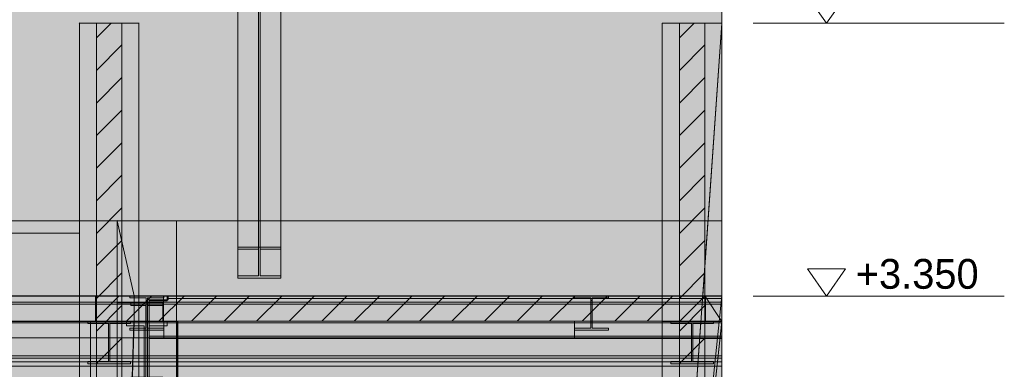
# Model space of a CAD drawing. Header units: millimetres. Extents: x 17 to 413, y 4 to 292.
# Tile 204 of 207: x 232 to 279, y 154 to 170. Entities that reach past the tile are written whole.
import ezdxf

# ---------------------------------------------------------------- set-up
doc = ezdxf.new("R2010")
doc.units = ezdxf.units.MM
for name, color, linetype in [('FILL-C_BDBDBF', 7, 'Continuous'), ('FILL-EPS', 7, 'Continuous'), ('FILL-LIGHT', 7, 'Continuous'), ('FILL-WHITE', 7, 'Continuous'), ('LINE-CORE', 7, 'Continuous'), ('LINE-INK', 7, 'Continuous'), ('LINE-STEEL_GREY', 7, 'Continuous'), ('TEXT-INK', 7, 'Continuous')]:
    doc.layers.add(name, color=color, linetype=linetype)

msp = doc.modelspace()

# ---------------------------------------------------------------- hatches: boundary and pattern name
at = {"layer": 'FILL-C_BDBDBF', "true_color": 0xbdbdbf}
h = msp.add_hatch(color=9, dxfattribs=at)
h.dxf.hatch_style = 1
h.paths.add_polyline_path([(236.757, 170.206), (236.757, 129.572), (235.651, 129.572), (235.538, 129.572), (235.538, 170.206), (236.644, 170.206)])
h = msp.add_hatch(color=9, dxfattribs=at)
h.dxf.hatch_style = 1
h.paths.add_polyline_path([(264.614, 170.206), (264.614, 129.572), (263.503, 129.572), (263.395, 129.572), (263.395, 170.206), (264.505, 170.206)])
at = {"layer": 'FILL-EPS', "true_color": 0xccffff}
h = msp.add_hatch(color=7, dxfattribs=at)
h.dxf.hatch_style = 1
h.paths.add_polyline_path([(235.538, 170.206), (235.538, 129.572), (234.725, 129.572), (234.725, 142.794), (234.725, 170.206)])
h = msp.add_hatch(color=7, dxfattribs=at)
h.dxf.hatch_style = 1
h.paths.add_polyline_path([(237.57, 161.419), (237.57, 148.201), (237.57, 147.378), (237.57, 147.375), (237.57, 129.572), (236.757, 129.572), (236.757, 170.206), (237.57, 170.206)])
h = msp.add_hatch(color=7, dxfattribs=at)
h.dxf.hatch_style = 1
h.paths.add_polyline_path([(262.582, 161.399), (262.582, 161.4), (262.582, 170.206), (263.395, 170.206), (263.395, 129.572), (262.582, 129.572), (262.582, 147.419), (262.582, 155.962), (262.582, 156.775), (262.582, 160.573)])
h = msp.add_hatch(color=7, dxfattribs=at)
h.dxf.hatch_style = 1
h.paths.add_polyline_path([(265.427, 157.047), (265.427, 129.572), (264.614, 129.572), (264.614, 170.206), (265.427, 170.206)])
at = {"layer": 'FILL-LIGHT', "true_color": 0xcccccf}
h = msp.add_hatch(color=254, dxfattribs=at)
h.dxf.hatch_style = 1
h.paths.add_polyline_path([(235.5, 157.172), (255.648, 157.172), (264.651, 157.172), (264.651, 156.802), (264.651, 155.972), (244.503, 155.972), (235.5, 155.972), (235.5, 156.343)])
at = {"layer": 'FILL-WHITE', "true_color": 0xffffff}
h = msp.add_hatch(color=7, dxfattribs=at)
h.dxf.hatch_style = 1
h.paths.add_polyline_path([(242.297, 182.204), (244.347, 182.204), (244.347, 159.506), (242.297, 159.506)])
h = msp.add_hatch(color=7, dxfattribs=at)
h.dxf.hatch_style = 1
h.paths.add_polyline_path([(243.281, 182.066), (243.281, 159.409), (242.297, 159.409), (242.297, 182.066)])
h = msp.add_hatch(color=7, dxfattribs=at)
h.dxf.hatch_style = 1
h.paths.add_polyline_path([(244.347, 182.066), (244.347, 159.409), (243.363, 159.409), (243.363, 182.066)])
h = msp.add_hatch(color=7, dxfattribs=at)
h.dxf.hatch_style = 1
h.paths.add_polyline_path([(243.281, 180.26), (243.281, 158.132), (242.297, 158.132), (242.297, 180.26)])
h = msp.add_hatch(color=7, dxfattribs=at)
h.dxf.hatch_style = 1
h.paths.add_polyline_path([(244.347, 180.26), (244.347, 158.132), (243.363, 158.132), (243.363, 180.26)])
h = msp.add_hatch(color=7, dxfattribs=at)
h.dxf.hatch_style = 1
h.paths.add_polyline_path([(265.427, 180.172), (265.427, 157.172), (204.186, 157.172), (204.186, 180.172)])
h = msp.add_hatch(color=7, dxfattribs=at)
h.dxf.hatch_style = 1
h.paths.add_polyline_path([(265.427, 180.172), (265.427, 157.172), (204.186, 157.172), (204.186, 180.172)])
h = msp.add_hatch(color=7, dxfattribs=at)
h.dxf.hatch_style = 1
h.paths.add_polyline_path([(242.297, 158.034), (242.297, 180.122), (244.347, 180.122), (244.347, 158.034)])
h = msp.add_hatch(color=7, dxfattribs=at)
h.dxf.hatch_style = 1
h.paths.add_polyline_path([(234.725, 170.206), (234.724, 170.219), (234.724, 170.219)])
h = msp.add_hatch(color=7, dxfattribs=at)
h.dxf.hatch_style = 1
h.paths.add_polyline_path([(237.57, 155.962), (237.57, 157.182), (234.725, 157.182), (234.725, 170.206), (237.57, 170.206), (237.57, 170.219), (237.57, 157.182), (237.57, 157.182), (237.57, 129.572), (234.725, 129.572), (234.725, 155.962)])
h = msp.add_hatch(color=7, dxfattribs=at)
h.dxf.hatch_style = 1
h.paths.add_polyline_path([(237.57, 170.206), (237.57, 170.219), (237.57, 157.182), (237.57, 157.182), (237.57, 129.572), (234.725, 129.572), (234.725, 170.206)])
h.paths.add_polyline_path([(237.57, 157.182), (235.538, 157.182), (235.538, 155.962), (237.57, 155.962)], flags=0)
h = msp.add_hatch(color=7, dxfattribs=at)
h.dxf.hatch_style = 1
h.paths.add_polyline_path([(234.725, 170.206), (237.57, 170.206), (237.57, 155.963), (237.57, 155.962), (237.57, 129.572), (237.57, 129.572), (234.725, 129.572)])
h.paths.add_polyline_path([(235.538, 157.182), (235.538, 155.962), (237.57, 155.962), (237.57, 157.182)], flags=0)
h = msp.add_hatch(color=7, dxfattribs=at)
h.dxf.hatch_style = 1
h.paths.add_polyline_path([(237.57, 170.209), (237.57, 170.206), (237.57, 170.206)])
h = msp.add_hatch(color=7, dxfattribs=at)
h.dxf.hatch_style = 1
h.paths.add_polyline_path([(262.582, 155.962), (262.582, 170.206), (265.427, 170.206), (264.515, 157.182), (264.614, 157.182), (265.426, 155.962), (265.427, 129.572), (262.582, 129.572)])
h.paths.add_polyline_path([(264.429, 155.962), (262.593, 129.727), (262.599, 129.726), (265.426, 155.962)], flags=0)
h = msp.add_hatch(color=7, dxfattribs=at)
h.dxf.hatch_style = 1
h.paths.add_polyline_path([(265.427, 170.206), (265.426, 157.182), (262.582, 129.572)])
h = msp.add_hatch(color=7, dxfattribs=at)
h.dxf.hatch_style = 1
h.paths.add_polyline_path([(265.427, 170.206), (265.427, 170.206), (265.427, 129.572), (262.582, 129.572), (262.582, 155.962), (264.614, 155.962), (264.614, 157.182), (262.582, 157.182), (262.582, 170.206)])
h = msp.add_hatch(color=7, dxfattribs=at)
h.dxf.hatch_style = 1
h.paths.add_polyline_path([(262.582, 170.206), (265.427, 170.206), (265.427, 129.572), (262.582, 129.572), (262.582, 155.962), (264.614, 155.962), (264.614, 157.182), (262.582, 157.182)])
h = msp.add_hatch(color=7, dxfattribs=at)
h.dxf.hatch_style = 1
h.paths.add_polyline_path([(186.412, 160.772), (236.525, 160.772), (236.525, 129.572), (235.266, 129.572), (235.266, 155.976), (186.438, 155.976), (186.438, 129.572), (186.438, 129.572), (186.438, 129.572), (186.412, 129.572), (186.412, 160.772)])
h = msp.add_hatch(color=7, dxfattribs=at)
h.dxf.hatch_style = 1
h.paths.add_polyline_path([(186.412, 157.182), (186.412, 160.772), (236.525, 160.772), (236.525, 157.182), (186.412, 157.182)])
h = msp.add_hatch(color=7, dxfattribs=at)
h.dxf.hatch_style = 1
h.paths.add_polyline_path([(236.525, 160.772), (237.338, 157.182), (237.338, 155.962), (237.338, 155.949), (237.337, 155.949), (236.525, 129.572), (236.525, 160.772), (236.523, 160.785)])
h = msp.add_hatch(color=7, dxfattribs=at)
h.dxf.hatch_style = 1
h.paths.add_polyline_path([(236.525, 160.772), (239.37, 160.772), (239.372, 160.776), (239.372, 160.772), (239.372, 160.772), (239.372, 157.182), (239.37, 157.182), (238.751, 157.182), (238.751, 155.976), (238.721, 155.976), (238.721, 156.848), (237.338, 156.848), (236.525, 156.848)])
h = msp.add_hatch(color=7, dxfattribs=at)
h.dxf.hatch_style = 1
h.paths.add_polyline_path([(239.372, 160.772), (239.372, 155.976), (238.721, 155.976), (238.721, 156.848), (236.525, 156.848), (236.525, 160.772)])
h = msp.add_hatch(color=7, dxfattribs=at)
h.dxf.hatch_style = 1
h.paths.add_polyline_path([(239.37, 160.772), (239.37, 157.182), (237.338, 157.182), (237.338, 156.848), (236.525, 156.848), (236.525, 160.772)])
h = msp.add_hatch(color=7, dxfattribs=at)
h.dxf.hatch_style = 1
h.paths.add_polyline_path([(236.525, 160.772), (239.37, 160.772), (239.37, 157.182), (237.338, 157.182), (237.338, 155.962), (239.37, 155.962), (239.37, 129.572), (236.525, 129.572)])
h = msp.add_hatch(color=7, dxfattribs=at)
h.dxf.hatch_style = 1
h.paths.add_polyline_path([(239.37, 160.772), (239.37, 157.182), (237.338, 157.182), (236.525, 160.772)])
h = msp.add_hatch(color=7, dxfattribs=at)
h.dxf.hatch_style = 1
h.paths.add_polyline_path([(236.525, 160.772), (239.37, 160.772), (239.37, 155.964), (239.37, 155.962), (239.37, 129.572), (239.37, 129.572), (239.37, 129.569), (239.37, 129.572), (236.525, 129.572), (236.525, 155.962), (239.37, 155.962), (239.37, 157.182), (236.525, 157.182)])
h = msp.add_hatch(color=7, dxfattribs=at)
h.dxf.hatch_style = 1
h.paths.add_polyline_path([(239.37, 160.776), (239.37, 160.772), (239.37, 160.772)])
h = msp.add_hatch(color=7, dxfattribs=at)
h.dxf.hatch_style = 1
h.paths.add_polyline_path([(265.427, 160.772), (265.427, 155.976), (239.43, 155.976), (239.43, 129.572), (239.43, 129.569), (239.43, 129.572), (239.372, 129.572), (239.372, 153.164), (239.382, 153.164), (239.382, 155.976), (239.372, 155.976), (239.372, 160.772)])
h = msp.add_hatch(color=7, dxfattribs=at)
h.dxf.hatch_style = 1
h.paths.add_polyline_path([(239.372, 160.772), (265.427, 160.772), (265.427, 157.182), (239.372, 157.182)])
h = msp.add_hatch(color=7, dxfattribs=at)
h.dxf.hatch_style = 1
h.paths.add_polyline_path([(204.272, 160.172), (234.725, 160.172), (234.725, 157.182), (204.272, 157.182), (204.272, 160.172)])
h = msp.add_hatch(color=7, dxfattribs=at)
h.dxf.hatch_style = 1
h.paths.add_polyline_path([(234.725, 160.172), (234.725, 129.572), (228.964, 129.572), (228.964, 151.772), (206.388, 151.772), (206.388, 129.572), (204.272, 129.572), (204.272, 160.172)])
h = msp.add_hatch(color=7, dxfattribs=at)
h.dxf.hatch_style = 1
h.paths.add_polyline_path([(242.297, 158.132), (243.281, 158.132), (243.281, 159.409), (242.297, 159.409), (242.297, 159.506), (244.347, 159.506), (244.347, 159.409), (243.363, 159.409), (243.363, 158.132), (244.347, 158.132), (244.347, 158.034), (242.297, 158.034)])
h = msp.add_hatch(color=7, dxfattribs=at)
h.dxf.hatch_style = 1
h.paths.add_polyline_path([(244.347, 159.506), (244.36, 159.508), (244.36, 159.507), (244.36, 159.507)])
h = msp.add_hatch(color=7, dxfattribs=at)
h.dxf.hatch_style = 1
h.paths.add_polyline_path([(183.298, 157.172), (265.427, 157.172), (265.427, 156.88), (183.298, 156.88)])
h = msp.add_hatch(color=7, dxfattribs=at)
h.dxf.hatch_style = 1
h.paths.add_polyline_path([(183.298, 157.172), (265.427, 157.172), (265.427, 156.88), (183.298, 156.88)])
h = msp.add_hatch(color=7, dxfattribs=at)
h.dxf.hatch_style = 1
h.paths.add_polyline_path([(185.482, 157.172), (265.427, 157.172), (265.427, 156.779), (185.482, 156.779)])
h = msp.add_hatch(color=7, dxfattribs=at)
h.dxf.hatch_style = 1
h.paths.add_polyline_path([(185.482, 157.172), (265.427, 157.172), (265.427, 156.779), (185.482, 156.779)])
h = msp.add_hatch(color=7, dxfattribs=at)
h.dxf.hatch_style = 1
h.paths.add_polyline_path([(186.412, 157.182), (236.525, 157.182), (236.525, 155.962), (235.266, 155.962), (235.266, 155.976), (186.438, 155.976), (186.438, 155.962), (186.412, 155.962)])
h = msp.add_hatch(color=7, dxfattribs=at)
h.dxf.hatch_style = 1
h.paths.add_polyline_path([(204.272, 157.182), (234.725, 157.182), (234.725, 155.962), (204.272, 155.962), (204.272, 157.182)])
h = msp.add_hatch(color=7, dxfattribs=at)
h.dxf.hatch_style = 1
h.paths.add_polyline_path([(234.725, 157.182), (235.538, 157.182), (235.538, 155.962), (234.725, 155.962)])
h = msp.add_hatch(color=7, dxfattribs=at)
h.dxf.hatch_style = 1
h.paths.add_polyline_path([(237.57, 157.182), (237.57, 155.962), (235.538, 155.962), (235.538, 157.182)])
h = msp.add_hatch(color=7, dxfattribs=at)
h.dxf.hatch_style = 1
h.paths.add_polyline_path([(236.525, 155.962), (236.525, 157.182), (237.338, 157.182), (237.338, 155.962), (236.525, 155.962)])
h = msp.add_hatch(color=7, dxfattribs=at)
h.dxf.hatch_style = 1
h.paths.add_polyline_path([(237.119, 157.174), (237.119, 157.174), (237.128, 157.173), (237.131, 157.172), (238.76, 157.172), (238.76, 157.084), (237.975, 157.084), (237.975, 156.788), (237.975, 155.635), (238.76, 155.635), (238.76, 155.547), (237.131, 155.547), (237.131, 155.635), (237.917, 155.635), (237.917, 157.084), (237.131, 157.084), (237.131, 157.172), (237.119, 157.173)])
h = msp.add_hatch(color=7, dxfattribs=at)
h.dxf.hatch_style = 1
h.paths.add_polyline_path([(237.131, 155.635), (237.917, 155.635), (237.917, 157.084), (237.131, 157.084), (237.131, 157.172), (238.76, 157.172), (238.76, 157.084), (237.975, 157.084), (237.975, 155.635), (238.76, 155.635), (238.76, 155.547), (237.131, 155.547)])
h = msp.add_hatch(color=7, dxfattribs=at)
h.dxf.hatch_style = 1
h.paths.add_polyline_path([(238.751, 155.976), (238.751, 157.182), (239.372, 157.182), (239.372, 155.976)])
h = msp.add_hatch(color=7, dxfattribs=at)
h.dxf.hatch_style = 1
h.paths.add_polyline_path([(238.773, 157.174), (238.773, 157.174), (238.773, 157.174), (238.773, 157.173), (238.76, 157.172)])
h = msp.add_hatch(color=7, dxfattribs=at)
h.dxf.hatch_style = 1
h.paths.add_polyline_path([(238.914, 157.059), (238.914, 157.172), (265.427, 157.172), (265.427, 157.059), (238.914, 157.059)])
h = msp.add_hatch(color=7, dxfattribs=at)
h.dxf.hatch_style = 1
h.paths.add_polyline_path([(265.427, 157.172), (265.427, 157.059), (238.914, 157.059), (238.914, 157.172)])
h = msp.add_hatch(color=7, dxfattribs=at)
h.dxf.hatch_style = 1
h.paths.add_polyline_path([(238.962, 157.059), (238.962, 157.172), (265.427, 157.172), (265.427, 157.059), (238.962, 157.059)])
h = msp.add_hatch(color=7, dxfattribs=at)
h.dxf.hatch_style = 1
h.paths.add_polyline_path([(265.427, 157.172), (265.427, 157.059), (238.962, 157.059), (238.962, 157.172)])
h = msp.add_hatch(color=7, dxfattribs=at)
h.dxf.hatch_style = 1
h.paths.add_polyline_path([(239.382, 155.976), (239.372, 155.976), (239.372, 157.182), (265.427, 157.182), (265.427, 155.976), (239.43, 155.976), (239.43, 155.962), (239.382, 155.962)])
h = msp.add_hatch(color=7, dxfattribs=at)
h.dxf.hatch_style = 1
h.paths.add_polyline_path([(258.367, 157.174), (258.367, 157.174), (258.376, 157.173), (258.379, 157.172), (260.008, 157.172), (260.008, 157.084), (259.223, 157.084), (259.223, 156.964), (259.223, 155.635), (260.008, 155.635), (260.008, 155.547), (258.379, 155.547), (258.379, 155.635), (259.165, 155.635), (259.165, 157.084), (258.379, 157.084), (258.379, 157.172), (258.367, 157.173)])
h = msp.add_hatch(color=7, dxfattribs=at)
h.dxf.hatch_style = 1
h.paths.add_polyline_path([(258.379, 155.635), (259.165, 155.635), (259.165, 156.964), (259.165, 157.084), (258.379, 157.084), (258.379, 157.172), (260.008, 157.172), (260.008, 157.084), (259.223, 157.084), (259.223, 155.635), (260.008, 155.635), (260.008, 155.547), (258.379, 155.547)])
h = msp.add_hatch(color=7, dxfattribs=at)
h.dxf.hatch_style = 1
h.paths.add_polyline_path([(260.021, 157.174), (260.021, 157.174), (260.021, 157.174), (260.021, 157.173), (260.008, 157.172)])
h = msp.add_hatch(color=7, dxfattribs=at)
h.dxf.hatch_style = 1
h.paths.add_polyline_path([(265.426, 157.182), (265.426, 155.962), (262.582, 129.572)])
h = msp.add_hatch(color=7, dxfattribs=at)
h.dxf.hatch_style = 1
h.paths.add_polyline_path([(264.614, 157.182), (264.614, 155.962), (262.582, 155.962), (262.582, 157.182)])
h = msp.add_hatch(color=7, dxfattribs=at)
h.dxf.hatch_style = 1
h.paths.add_polyline_path([(264.614, 157.182), (265.427, 157.182), (265.427, 155.962), (264.614, 155.962), (264.614, 157.182), (264.614, 157.182), (264.613, 157.184)])
h = msp.add_hatch(color=7, dxfattribs=at)
h.dxf.hatch_style = 1
h.paths.add_polyline_path([(265.426, 157.182), (265.426, 155.962), (264.614, 157.182)])
h = msp.add_hatch(color=7, dxfattribs=at)
h.dxf.hatch_style = 1
h.paths.add_polyline_path([(183.298, 156.88), (265.427, 156.88), (265.427, 154.316), (183.298, 154.316)])
h = msp.add_hatch(color=7, dxfattribs=at)
h.dxf.hatch_style = 1
h.paths.add_polyline_path([(265.427, 156.88), (265.427, 154.316), (183.298, 154.316), (183.298, 156.88)])
h = msp.add_hatch(color=7, dxfattribs=at)
h.dxf.hatch_style = 1
h.paths.add_polyline_path([(185.482, 156.779), (265.427, 156.779), (265.427, 154.214), (185.482, 154.214)])
h = msp.add_hatch(color=7, dxfattribs=at)
h.dxf.hatch_style = 1
h.paths.add_polyline_path([(265.427, 156.779), (265.427, 154.214), (185.482, 154.214), (185.482, 156.779)])
h = msp.add_hatch(color=7, dxfattribs=at)
h.dxf.hatch_style = 1
h.paths.add_polyline_path([(237.338, 156.848), (237.338, 155.962), (239.37, 155.962), (239.37, 129.572), (236.525, 129.572), (236.525, 156.848)])
h = msp.add_hatch(color=7, dxfattribs=at)
h.dxf.hatch_style = 1
h.paths.add_polyline_path([(237.917, 155.635), (237.917, 156.788), (237.975, 156.788), (237.975, 155.635), (238.76, 155.635), (238.76, 155.547), (237.131, 155.547), (237.131, 155.635)])
h = msp.add_hatch(color=7, dxfattribs=at)
h.dxf.hatch_style = 1
h.paths.add_polyline_path([(237.168, 156.846), (237.168, 156.846), (237.181, 156.844), (237.168, 156.845)])
h = msp.add_hatch(color=7, dxfattribs=at)
h.dxf.hatch_style = 1
h.paths.add_polyline_path([(237.181, 153.292), (237.906, 153.292), (237.906, 156.716), (237.181, 156.716), (237.181, 156.844), (238.711, 156.844), (238.711, 156.716), (237.985, 156.716), (237.985, 153.292), (238.711, 153.292), (238.711, 153.164), (237.181, 153.164)])
h = msp.add_hatch(color=7, dxfattribs=at)
h.dxf.hatch_style = 1
h.paths.add_polyline_path([(237.181, 156.844), (238.711, 156.844), (238.711, 156.716), (237.985, 156.716), (237.985, 153.292), (238.711, 153.292), (238.711, 153.164), (237.181, 153.164), (237.181, 153.292), (237.906, 153.292), (237.906, 156.716), (237.181, 156.716), (237.181, 156.844)])
h = msp.add_hatch(color=7, dxfattribs=at)
h.dxf.hatch_style = 1
h.paths.add_polyline_path([(238.058, 156.988), (238.962, 156.988), (238.962, 157.059), (265.427, 157.059), (265.427, 155.253), (238.962, 155.253), (238.058, 155.253)])
h = msp.add_hatch(color=7, dxfattribs=at)
h.dxf.hatch_style = 1
h.paths.add_polyline_path([(238.962, 156.988), (238.962, 157.059), (265.427, 157.059), (265.427, 155.253), (238.962, 155.253), (238.058, 155.253), (238.058, 156.988)])
h = msp.add_hatch(color=7, dxfattribs=at)
h.dxf.hatch_style = 1
h.paths.add_polyline_path([(238.066, 156.948), (238.914, 156.948), (238.914, 157.059), (265.427, 157.059), (265.427, 155.253), (238.914, 155.253), (238.066, 155.253)])
h = msp.add_hatch(color=7, dxfattribs=at)
h.dxf.hatch_style = 1
h.paths.add_polyline_path([(238.914, 156.948), (238.914, 157.059), (265.427, 157.059), (265.427, 155.253), (238.914, 155.253), (238.066, 155.253), (238.066, 156.948)])
h = msp.add_hatch(color=7, dxfattribs=at)
h.dxf.hatch_style = 1
h.paths.add_polyline_path([(238.724, 156.846), (238.724, 156.846), (238.724, 156.845), (238.711, 156.844)])
h = msp.add_hatch(color=7, dxfattribs=at)
h.dxf.hatch_style = 1
h.paths.add_polyline_path([(258.379, 155.635), (259.165, 155.635), (259.165, 156.964), (259.223, 156.964), (259.223, 155.635), (260.008, 155.635), (260.008, 155.547), (258.379, 155.547)])
h = msp.add_hatch(color=7, dxfattribs=at)
h.dxf.hatch_style = 1
h.paths.add_polyline_path([(259.165, 155.635), (259.165, 156.964), (259.223, 156.964), (259.223, 155.635), (260.008, 155.635), (260.008, 155.547), (258.379, 155.547), (258.379, 155.635)])
h = msp.add_hatch(color=7, dxfattribs=at)
h.dxf.hatch_style = 1
h.paths.add_polyline_path([(185.098, 155.796), (185.874, 155.796), (185.874, 155.895), (236.978, 155.895), (236.978, 155.748), (237.826, 155.748), (237.826, 153.239), (236.978, 153.239), (185.874, 153.239), (185.874, 153.337), (185.098, 153.337)])
h = msp.add_hatch(color=7, dxfattribs=at)
h.dxf.hatch_style = 1
h.paths.add_polyline_path([(185.874, 155.796), (185.874, 155.895), (236.978, 155.895), (236.978, 155.748), (237.826, 155.748), (237.826, 153.239), (236.978, 153.239), (185.874, 153.239), (185.874, 153.337), (185.098, 153.337), (185.098, 155.796)])
h = msp.add_hatch(color=7, dxfattribs=at)
h.dxf.hatch_style = 1
h.paths.add_polyline_path([(185.482, 155.892), (185.482, 155.972), (265.427, 155.972), (265.427, 155.892), (185.482, 155.892), (185.482, 155.892)])
h = msp.add_hatch(color=7, dxfattribs=at)
h.dxf.hatch_style = 1
h.paths.add_polyline_path([(185.482, 155.972), (265.427, 155.972), (265.427, 155.172), (185.482, 155.172)])
h = msp.add_hatch(color=7, dxfattribs=at)
h.dxf.hatch_style = 1
h.paths.add_polyline_path([(185.482, 155.892), (265.427, 155.892), (265.427, 155.172), (185.482, 155.172)])
h = msp.add_hatch(color=7, dxfattribs=at)
h.dxf.hatch_style = 1
h.paths.add_polyline_path([(185.49, 155.972), (265.427, 155.972), (265.427, 155.172), (185.49, 155.172)])
h = msp.add_hatch(color=7, dxfattribs=at)
h.dxf.hatch_style = 1
h.paths.add_polyline_path([(185.49, 155.892), (185.49, 155.972), (265.427, 155.972), (265.427, 155.892), (185.49, 155.892), (185.49, 155.892)])
h = msp.add_hatch(color=7, dxfattribs=at)
h.dxf.hatch_style = 1
h.paths.add_polyline_path([(185.49, 155.892), (265.427, 155.892), (265.427, 155.172), (185.49, 155.172)])
h = msp.add_hatch(color=7, dxfattribs=at)
h.dxf.hatch_style = 1
h.paths.add_polyline_path([(185.874, 155.972), (236.978, 155.972), (236.978, 155.895), (185.874, 155.895)])
h = msp.add_hatch(color=7, dxfattribs=at)
h.dxf.hatch_style = 1
h.paths.add_polyline_path([(236.978, 155.972), (236.978, 155.895), (185.874, 155.895), (185.874, 155.972)])
h = msp.add_hatch(color=7, dxfattribs=at)
h.dxf.hatch_style = 1
h.paths.add_polyline_path([(265.427, 155.972), (265.427, 129.572), (255.842, 129.572), (255.842, 151.776), (255.829, 151.775), (255.829, 151.776), (248.198, 151.776), (248.198, 129.572), (229.242, 129.572), (229.242, 151.776), (221.598, 151.776), (221.598, 129.572), (215.764, 129.572), (215.764, 151.772), (206.164, 151.772), (206.164, 129.572), (203.99, 129.572), (203.99, 155.972)])
h = msp.add_hatch(color=7, dxfattribs=at)
h.dxf.hatch_style = 1
h.paths.add_polyline_path([(265.427, 155.972), (265.427, 129.572), (255.842, 129.572), (255.842, 151.776), (248.198, 151.776), (248.198, 129.572), (229.242, 129.572), (229.242, 151.776), (221.598, 151.776), (221.598, 129.572), (215.764, 129.572), (215.764, 151.772), (206.164, 151.772), (206.164, 129.572), (203.99, 129.572), (203.99, 155.972)])
h = msp.add_hatch(color=7, dxfattribs=at)
h.dxf.hatch_style = 1
h.paths.add_polyline_path([(204.272, 155.962), (234.725, 155.962), (234.725, 129.572), (228.964, 129.572), (228.964, 151.772), (206.388, 151.772), (206.388, 129.572), (204.272, 129.572), (204.272, 155.962)])
h = msp.add_hatch(color=7, dxfattribs=at)
h.dxf.hatch_style = 1
h.paths.add_polyline_path([(235.115, 155.974), (235.115, 155.974), (235.115, 155.974), (235.124, 155.973), (235.127, 155.972), (237.164, 155.972), (237.164, 155.859), (236.18, 155.859), (236.18, 154.053), (237.164, 154.053), (237.164, 153.94), (235.127, 153.94), (235.127, 154.053), (236.111, 154.053), (236.111, 155.859), (235.127, 155.859), (235.127, 155.972), (235.115, 155.973)])
h = msp.add_hatch(color=7, dxfattribs=at)
h.dxf.hatch_style = 1
h.paths.add_polyline_path([(235.127, 154.053), (236.111, 154.053), (236.111, 155.859), (235.127, 155.859), (235.127, 155.972), (237.164, 155.972), (237.164, 155.859), (236.18, 155.859), (236.18, 154.053), (237.164, 154.053), (237.164, 153.94), (235.127, 153.94)])
h = msp.add_hatch(color=7, dxfattribs=at)
h.dxf.hatch_style = 1
h.paths.add_polyline_path([(235.266, 129.572), (235.266, 155.962), (236.525, 155.962), (236.525, 129.572)])
h = msp.add_hatch(color=7, dxfattribs=at)
h.dxf.hatch_style = 1
h.paths.add_polyline_path([(237.338, 155.962), (239.37, 155.962), (239.37, 129.572), (236.525, 129.572), (237.338, 155.962)])
h = msp.add_hatch(color=7, dxfattribs=at)
h.dxf.hatch_style = 1
h.paths.add_polyline_path([(237.177, 155.974), (237.177, 155.974), (237.177, 155.974), (237.177, 155.973), (237.164, 155.972)])
h = msp.add_hatch(color=7, dxfattribs=at)
h.dxf.hatch_style = 1
h.paths.add_polyline_path([(238.066, 153.239), (238.066, 155.748), (238.914, 155.748), (238.914, 155.895), (265.427, 155.895), (265.427, 153.239), (238.914, 153.239)])
h = msp.add_hatch(color=7, dxfattribs=at)
h.dxf.hatch_style = 1
h.paths.add_polyline_path([(238.914, 155.748), (238.914, 155.895), (265.427, 155.895), (265.427, 153.239), (238.914, 153.239), (238.066, 153.239), (238.066, 155.748)])
h = msp.add_hatch(color=7, dxfattribs=at)
h.dxf.hatch_style = 1
h.paths.add_polyline_path([(238.762, 155.972), (258.378, 155.972), (258.378, 155.892), (238.762, 155.892)])
h = msp.add_hatch(color=7, dxfattribs=at)
h.dxf.hatch_style = 1
h.paths.add_polyline_path([(258.378, 155.972), (258.378, 155.172), (238.762, 155.172), (238.762, 155.972)])
h = msp.add_hatch(color=7, dxfattribs=at)
h.dxf.hatch_style = 1
h.paths.add_polyline_path([(238.762, 155.972), (265.427, 155.972), (265.427, 155.172), (238.762, 155.172)])
h = msp.add_hatch(color=7, dxfattribs=at)
h.dxf.hatch_style = 1
h.paths.add_polyline_path([(238.762, 155.972), (265.427, 155.972), (265.427, 155.892), (238.762, 155.892)])
h = msp.add_hatch(color=7, dxfattribs=at)
h.dxf.hatch_style = 1
h.paths.add_polyline_path([(238.762, 155.172), (238.762, 155.892), (258.378, 155.892), (258.378, 155.172), (238.762, 155.172)])
h = msp.add_hatch(color=7, dxfattribs=at)
h.dxf.hatch_style = 1
h.paths.add_polyline_path([(238.762, 155.892), (265.427, 155.892), (265.427, 155.172), (238.762, 155.172)])
h = msp.add_hatch(color=7, dxfattribs=at)
h.dxf.hatch_style = 1
h.paths.add_polyline_path([(238.914, 155.895), (238.914, 155.972), (265.427, 155.972), (265.427, 155.895), (238.914, 155.895)])
h = msp.add_hatch(color=7, dxfattribs=at)
h.dxf.hatch_style = 1
h.paths.add_polyline_path([(265.427, 155.972), (265.427, 155.895), (238.914, 155.895), (238.914, 155.972)])
h = msp.add_hatch(color=7, dxfattribs=at)
h.dxf.hatch_style = 1
h.paths.add_polyline_path([(239.372, 129.569), (239.372, 129.572), (239.372, 153.164), (239.382, 153.164), (239.382, 155.962), (239.43, 155.962), (239.43, 155.975), (239.43, 155.962), (239.43, 129.572), (239.372, 129.572), (239.372, 129.569)])
h = msp.add_hatch(color=7, dxfattribs=at)
h.dxf.hatch_style = 1
h.paths.add_polyline_path([(239.402, 155.972), (265.427, 155.972), (265.427, 155.892), (239.402, 155.892)])
h = msp.add_hatch(color=7, dxfattribs=at)
h.dxf.hatch_style = 1
h.paths.add_polyline_path([(265.427, 155.972), (265.427, 155.172), (239.402, 155.172), (239.402, 155.972)])
h = msp.add_hatch(color=7, dxfattribs=at)
h.dxf.hatch_style = 1
h.paths.add_polyline_path([(258.378, 155.972), (258.378, 155.172), (239.402, 155.172), (239.402, 155.972)])
h = msp.add_hatch(color=7, dxfattribs=at)
h.dxf.hatch_style = 1
h.paths.add_polyline_path([(239.402, 155.972), (258.378, 155.972), (258.378, 155.892), (239.402, 155.892)])
h = msp.add_hatch(color=7, dxfattribs=at)
h.dxf.hatch_style = 1
h.paths.add_polyline_path([(239.402, 155.892), (265.427, 155.892), (265.427, 155.172), (239.402, 155.172)])
h = msp.add_hatch(color=7, dxfattribs=at)
h.dxf.hatch_style = 1
h.paths.add_polyline_path([(239.402, 155.892), (258.378, 155.892), (258.378, 155.172), (239.402, 155.172)])
h = msp.add_hatch(color=7, dxfattribs=at)
h.dxf.hatch_style = 1
h.paths.add_polyline_path([(262.979, 155.974), (262.979, 155.974), (262.979, 155.974), (262.988, 155.973), (262.991, 155.972), (265.028, 155.972), (265.028, 155.859), (264.044, 155.859), (264.044, 154.053), (265.028, 154.053), (265.028, 153.94), (262.991, 153.94), (262.991, 154.053), (263.975, 154.053), (263.975, 155.859), (262.991, 155.859), (262.991, 155.972), (262.979, 155.973)])
h = msp.add_hatch(color=7, dxfattribs=at)
h.dxf.hatch_style = 1
h.paths.add_polyline_path([(262.991, 154.053), (263.975, 154.053), (263.975, 155.859), (262.991, 155.859), (262.991, 155.972), (265.028, 155.972), (265.028, 155.859), (264.044, 155.859), (264.044, 154.053), (265.028, 154.053), (265.028, 153.94), (262.991, 153.94)])
h = msp.add_hatch(color=7, dxfattribs=at)
h.dxf.hatch_style = 1
h.paths.add_polyline_path([(265.041, 155.974), (265.041, 155.974), (265.041, 155.974), (265.041, 155.973), (265.028, 155.972)])
h = msp.add_hatch(color=7, dxfattribs=at)
h.dxf.hatch_style = 1
h.paths.add_polyline_path([(238.058, 155.253), (238.962, 155.253), (265.427, 155.253), (265.427, 155.14), (238.962, 155.14), (238.058, 155.14)])
h = msp.add_hatch(color=7, dxfattribs=at)
h.dxf.hatch_style = 1
h.paths.add_polyline_path([(238.058, 155.253), (265.427, 155.253), (265.427, 155.14), (238.962, 155.14), (238.058, 155.14)])
h = msp.add_hatch(color=7, dxfattribs=at)
h.dxf.hatch_style = 1
h.paths.add_polyline_path([(238.066, 155.253), (238.914, 155.253), (265.427, 155.253), (265.427, 155.14), (238.914, 155.14), (238.066, 155.14)])
h = msp.add_hatch(color=7, dxfattribs=at)
h.dxf.hatch_style = 1
h.paths.add_polyline_path([(265.427, 155.253), (265.427, 155.14), (238.914, 155.14), (238.066, 155.14), (238.066, 155.253)])
h = msp.add_hatch(color=7, dxfattribs=at)
h.dxf.hatch_style = 1
h.paths.add_polyline_path([(183.298, 154.316), (265.427, 154.316), (265.427, 154.024), (183.298, 154.024)])
h = msp.add_hatch(color=7, dxfattribs=at)
h.dxf.hatch_style = 1
h.paths.add_polyline_path([(183.298, 154.316), (265.427, 154.316), (265.427, 154.024), (183.298, 154.024)])
h = msp.add_hatch(color=7, dxfattribs=at)
h.dxf.hatch_style = 1
h.paths.add_polyline_path([(185.482, 154.214), (265.427, 154.214), (265.427, 153.82), (185.482, 153.82)])
h = msp.add_hatch(color=7, dxfattribs=at)
h.dxf.hatch_style = 1
h.paths.add_polyline_path([(185.482, 154.214), (265.427, 154.214), (265.427, 153.82), (185.482, 153.82)])

# ---------------------------------------------------------------- linework, layer by layer
at = {"layer": 'LINE-CORE', "lineweight": 5}
for points in [[(242.297, 182.204), (244.347, 182.204), (244.347, 159.506), (242.297, 159.506)], [(243.281, 182.066), (243.281, 159.409), (242.297, 159.409), (242.297, 182.066)], [(244.347, 182.066), (244.347, 159.409), (243.363, 159.409), (243.363, 182.066)], [(243.281, 180.26), (243.281, 158.132), (242.297, 158.132), (242.297, 180.26)], [(244.347, 180.26), (244.347, 158.132), (243.363, 158.132), (243.363, 180.26)], [(265.427, 180.172), (265.427, 157.172), (204.186, 157.172), (204.186, 180.172)], [(265.427, 180.172), (265.427, 157.172), (204.186, 157.172), (204.186, 157.172), (204.186, 180.172)], [(242.297, 158.034), (242.297, 180.122), (244.347, 180.122), (244.347, 180.122), (244.347, 158.034), (242.297, 158.034)], [(234.725, 170.206), (234.724, 170.219), (234.724, 170.219)], [(237.57, 155.962), (237.57, 157.182), (234.725, 157.182), (234.725, 170.206), (234.725, 170.206), (237.57, 170.206), (237.57, 170.219), (237.57, 157.182), (237.57, 157.182), (237.57, 157.182), (237.57, 129.572), (237.57, 129.572), (234.725, 129.572), (234.725, 155.962), (234.725, 155.962)], [(237.57, 170.206), (237.57, 170.219), (237.57, 157.182), (237.57, 157.182), (237.57, 129.572), (234.725, 129.572), (234.725, 170.206)], [(234.725, 170.206), (237.57, 170.206), (237.57, 155.963), (237.57, 155.962), (237.57, 129.572), (237.57, 129.572), (234.725, 129.572)], [(237.57, 170.209), (237.57, 170.206), (237.57, 170.206)], [(262.582, 155.962), (262.582, 170.206), (265.427, 170.206), (264.515, 157.182), (264.614, 157.182), (265.426, 155.962), (265.427, 129.572), (262.582, 129.572)], [(265.427, 170.206), (265.426, 157.182), (262.582, 129.572)], [(265.427, 170.206), (265.427, 170.206), (265.427, 129.572), (262.582, 129.572), (262.582, 155.962), (264.614, 155.962), (264.614, 157.182), (262.582, 157.182), (262.582, 170.206)], [(262.582, 170.206), (265.427, 170.206), (265.427, 129.572), (262.582, 129.572), (262.582, 155.962), (264.614, 155.962), (264.614, 157.182), (262.582, 157.182)], [(186.412, 160.772), (236.525, 160.772), (236.525, 160.772), (236.525, 129.572), (236.525, 129.572), (236.525, 129.572), (236.525, 129.572), (235.266, 129.572), (235.266, 155.976), (186.438, 155.976), (186.438, 129.572), (186.438, 129.572), (186.438, 129.572), (186.438, 129.572), (186.412, 129.572), (186.412, 160.772), (186.412, 160.772)], [(186.412, 157.182), (186.412, 160.772), (236.525, 160.772), (236.525, 160.772), (236.525, 160.772), (236.525, 160.772), (236.525, 157.182), (186.412, 157.182), (186.412, 157.182), (186.412, 157.182)], [(236.525, 160.772), (237.338, 157.182), (237.338, 155.962), (237.338, 155.962), (237.338, 155.962), (237.338, 155.949), (237.337, 155.949), (236.525, 129.572), (236.525, 160.772), (236.523, 160.785)], [(236.525, 160.772), (239.37, 160.772), (239.372, 160.776), (239.372, 160.772), (239.372, 160.772), (239.372, 157.182), (239.37, 157.182), (238.751, 157.182), (238.751, 155.976), (238.721, 155.976), (238.721, 156.848), (237.338, 156.848), (236.525, 156.848)], [(239.372, 160.772), (239.372, 160.772), (239.372, 155.976), (238.721, 155.976), (238.721, 156.848), (236.525, 156.848), (236.525, 160.772), (236.525, 160.772)], [(239.37, 160.772), (239.37, 157.182), (237.338, 157.182), (237.338, 156.848), (236.525, 156.848), (236.525, 160.772)], [(236.525, 160.772), (239.37, 160.772), (239.37, 157.182), (237.338, 157.182), (237.338, 155.962), (239.37, 155.962), (239.37, 129.572), (236.525, 129.572)], [(239.37, 160.772), (239.37, 157.182), (237.338, 157.182), (236.525, 160.772), (236.525, 160.772)], [(236.525, 160.772), (239.37, 160.772), (239.37, 155.964), (239.37, 155.962), (239.37, 129.572), (239.37, 129.572), (239.37, 129.572), (239.37, 129.569), (239.37, 129.572), (236.525, 129.572), (236.525, 155.962), (239.37, 155.962), (239.37, 157.182), (236.525, 157.182)], [(239.37, 160.776), (239.37, 160.772), (239.37, 160.772)], [(265.427, 160.772), (265.427, 155.976), (239.43, 155.976), (239.43, 129.572), (239.43, 129.569), (239.43, 129.572), (239.372, 129.572), (239.372, 153.164), (239.382, 153.164), (239.382, 155.976), (239.372, 155.976), (239.372, 160.772)], [(239.372, 160.772), (265.427, 160.772), (265.427, 157.182), (239.372, 157.182)], [(204.272, 160.172), (204.272, 160.172), (204.272, 160.172), (234.725, 160.172), (234.725, 157.182), (234.725, 157.182), (234.725, 157.182), (234.725, 157.182), (234.725, 157.182), (204.272, 157.182), (204.272, 160.172), (204.272, 160.172)], [(234.725, 160.172), (234.725, 129.572), (228.964, 129.572), (228.964, 151.772), (206.388, 151.772), (206.388, 129.572), (204.272, 129.572), (204.272, 160.172)], [(242.297, 158.132), (243.281, 158.132), (243.281, 159.409), (242.297, 159.409), (242.297, 159.506), (244.347, 159.506), (244.347, 159.409), (243.363, 159.409), (243.363, 158.132), (244.347, 158.132), (244.347, 158.034), (242.297, 158.034)], [(244.347, 159.506), (244.36, 159.508), (244.36, 159.507), (244.36, 159.507), (244.347, 159.506)], [(183.298, 157.172), (265.427, 157.172), (265.427, 156.88), (183.298, 156.88)], [(183.298, 157.172), (265.427, 157.172), (265.427, 156.88), (183.298, 156.88)], [(185.482, 157.172), (265.427, 157.172), (265.427, 156.779), (185.482, 156.779), (185.482, 156.779)], [(185.482, 157.172), (265.427, 157.172), (265.427, 156.779), (185.482, 156.779)], [(186.412, 157.182), (236.525, 157.182), (236.525, 155.962), (235.266, 155.962), (235.266, 155.976), (186.438, 155.976), (186.438, 155.962), (186.412, 155.962)], [(204.272, 157.182), (234.725, 157.182), (234.725, 155.962), (234.725, 155.962), (234.725, 155.962), (204.272, 155.962), (204.272, 157.182), (204.272, 157.182)], [(234.725, 157.182), (234.725, 157.182), (234.725, 157.182), (235.538, 157.182), (235.538, 155.962), (235.538, 155.962), (235.538, 155.962), (235.538, 155.962), (234.725, 155.962), (234.725, 157.182)], [(237.57, 157.182), (235.538, 157.182), (235.538, 155.962), (237.57, 155.962)], [(235.538, 157.182), (235.538, 155.962), (237.57, 155.962), (237.57, 157.182)], [(237.57, 157.182), (237.57, 155.962), (235.538, 155.962), (235.538, 157.182)], [(236.525, 155.962), (236.525, 155.962), (236.525, 157.182), (237.338, 157.182), (237.338, 157.182), (237.338, 157.182), (237.338, 157.182), (237.338, 155.962), (236.525, 155.962), (236.525, 155.962)], [(237.119, 157.174), (237.119, 157.174), (237.128, 157.173), (237.131, 157.172), (238.76, 157.172), (238.76, 157.084), (237.975, 157.084), (237.975, 156.788), (237.975, 156.788), (237.975, 155.635), (238.76, 155.635), (238.76, 155.547), (237.131, 155.547), (237.131, 155.635), (237.917, 155.635), (237.917, 157.084), (237.131, 157.084), (237.131, 157.172), (237.119, 157.173)], [(237.131, 155.635), (237.917, 155.635), (237.917, 157.084), (237.131, 157.084), (237.131, 157.172), (238.76, 157.172), (238.76, 157.084), (237.975, 157.084), (237.975, 155.635), (238.76, 155.635), (238.76, 155.547), (237.131, 155.547)], [(238.751, 155.976), (238.751, 157.182), (239.372, 157.182), (239.372, 157.182), (239.372, 155.976), (238.751, 155.976)], [(238.773, 157.174), (238.773, 157.174), (238.773, 157.174), (238.773, 157.173), (238.76, 157.172)], [(238.914, 157.059), (238.914, 157.172), (265.427, 157.172), (265.427, 157.059), (238.914, 157.059), (238.914, 157.059), (238.914, 157.059)], [(265.427, 157.172), (265.427, 157.059), (238.914, 157.059), (238.914, 157.172), (238.914, 157.172)], [(238.962, 157.059), (238.962, 157.172), (265.427, 157.172), (265.427, 157.059), (238.962, 157.059), (238.962, 157.059), (238.962, 157.059)], [(265.427, 157.172), (265.427, 157.059), (238.962, 157.059), (238.962, 157.172), (238.962, 157.172)], [(239.382, 155.976), (239.372, 155.976), (239.372, 157.182), (239.372, 157.182), (265.427, 157.182), (265.427, 155.976), (239.43, 155.976), (239.43, 155.962), (239.382, 155.962)], [(258.367, 157.174), (258.367, 157.174), (258.376, 157.173), (258.379, 157.172), (260.008, 157.172), (260.008, 157.084), (259.223, 157.084), (259.223, 156.964), (259.223, 156.964), (259.223, 155.635), (260.008, 155.635), (260.008, 155.547), (258.379, 155.547), (258.379, 155.635), (259.165, 155.635), (259.165, 157.084), (258.379, 157.084), (258.379, 157.172), (258.367, 157.173)], [(258.379, 155.635), (259.165, 155.635), (259.165, 156.964), (259.165, 157.084), (258.379, 157.084), (258.379, 157.172), (260.008, 157.172), (260.008, 157.084), (259.223, 157.084), (259.223, 155.635), (260.008, 155.635), (260.008, 155.547), (258.379, 155.547)], [(260.021, 157.174), (260.021, 157.174), (260.021, 157.174), (260.021, 157.173), (260.008, 157.172)], [(265.426, 157.182), (265.426, 155.962), (262.582, 129.572)], [(264.614, 157.182), (264.614, 155.962), (264.614, 155.962), (262.582, 155.962), (262.582, 157.182), (262.582, 157.182)], [(264.614, 157.182), (265.427, 157.182), (265.427, 155.962), (264.614, 155.962), (264.614, 157.182), (264.614, 157.182), (264.613, 157.184)], [(265.426, 157.182), (265.426, 155.962), (264.614, 157.182)], [(183.298, 156.88), (265.427, 156.88), (265.427, 154.316), (183.298, 154.316)], [(265.427, 156.88), (265.427, 154.316), (183.298, 154.316), (183.298, 156.88)], [(185.482, 156.779), (265.427, 156.779), (265.427, 154.214), (185.482, 154.214)], [(265.427, 156.779), (265.427, 154.214), (185.482, 154.214), (185.482, 156.779)], [(237.338, 156.848), (237.338, 155.962), (239.37, 155.962), (239.37, 129.572), (236.525, 129.572), (236.525, 156.848)], [(237.917, 155.635), (237.917, 156.788), (237.975, 156.788), (237.975, 155.635), (238.76, 155.635), (238.76, 155.547), (237.131, 155.547), (237.131, 155.635)], [(237.168, 156.846), (237.168, 156.846), (237.181, 156.844), (237.168, 156.845)], [(237.181, 153.292), (237.906, 153.292), (237.906, 156.716), (237.181, 156.716), (237.181, 156.844), (238.711, 156.844), (238.711, 156.844), (238.711, 156.844), (238.711, 156.844), (238.711, 156.716), (237.985, 156.716), (237.985, 153.292), (238.711, 153.292), (238.711, 153.164), (237.181, 153.164)], [(237.181, 156.844), (237.181, 156.844), (238.711, 156.844), (238.711, 156.716), (237.985, 156.716), (237.985, 153.292), (238.711, 153.292), (238.711, 153.164), (237.181, 153.164), (237.181, 153.292), (237.906, 153.292), (237.906, 156.716), (237.181, 156.716), (237.181, 156.844), (237.181, 156.844)], [(238.058, 156.988), (238.962, 156.988), (238.962, 157.059), (265.427, 157.059), (265.427, 155.253), (238.962, 155.253), (238.058, 155.253)], [(238.962, 156.988), (238.962, 157.059), (265.427, 157.059), (265.427, 155.253), (238.962, 155.253), (238.058, 155.253), (238.058, 156.988)], [(238.066, 156.948), (238.914, 156.948), (238.914, 157.059), (265.427, 157.059), (265.427, 155.253), (238.914, 155.253), (238.914, 155.253), (238.066, 155.253)], [(238.914, 156.948), (238.914, 157.059), (265.427, 157.059), (265.427, 155.253), (238.914, 155.253), (238.066, 155.253), (238.066, 156.948)], [(238.724, 156.846), (238.724, 156.846), (238.724, 156.845), (238.711, 156.844)], [(258.379, 155.635), (259.165, 155.635), (259.165, 156.964), (259.223, 156.964), (259.223, 156.964), (259.223, 155.635), (260.008, 155.635), (260.008, 155.547), (258.379, 155.547)], [(259.165, 155.635), (259.165, 156.964), (259.165, 156.964), (259.223, 156.964), (259.223, 155.635), (260.008, 155.635), (260.008, 155.547), (258.379, 155.547), (258.379, 155.635)], [(185.098, 155.796), (185.874, 155.796), (185.874, 155.895), (236.978, 155.895), (236.978, 155.748), (237.826, 155.748), (237.826, 155.748), (237.826, 153.239), (236.978, 153.239), (185.874, 153.239), (185.874, 153.337), (185.098, 153.337)], [(185.874, 155.796), (185.874, 155.895), (236.978, 155.895), (236.978, 155.748), (237.826, 155.748), (237.826, 153.239), (237.826, 153.239), (236.978, 153.239), (185.874, 153.239), (185.874, 153.337), (185.098, 153.337), (185.098, 155.796)], [(185.482, 155.892), (185.482, 155.972), (265.427, 155.972), (265.427, 155.892), (185.482, 155.892), (185.482, 155.892)], [(185.482, 155.972), (265.427, 155.972), (265.427, 155.172), (185.482, 155.172)], [(185.482, 155.892), (265.427, 155.892), (265.427, 155.172), (185.482, 155.172), (185.482, 155.172)], [(185.49, 155.972), (265.427, 155.972), (265.427, 155.172), (185.49, 155.172)], [(185.49, 155.892), (185.49, 155.972), (265.427, 155.972), (265.427, 155.892), (185.49, 155.892), (185.49, 155.892)], [(185.49, 155.892), (265.427, 155.892), (265.427, 155.172), (185.49, 155.172)], [(185.874, 155.972), (236.978, 155.972), (236.978, 155.972), (236.978, 155.895), (185.874, 155.895), (185.874, 155.895)], [(236.978, 155.972), (236.978, 155.895), (185.874, 155.895), (185.874, 155.972)], [(265.427, 155.972), (265.427, 129.572), (255.842, 129.572), (255.842, 151.776), (255.829, 151.775), (255.829, 151.776), (248.198, 151.776), (248.198, 129.572), (229.242, 129.572), (229.242, 151.776), (221.598, 151.776), (221.598, 129.572), (215.764, 129.572), (215.764, 151.772), (206.164, 151.772), (206.164, 129.572), (203.99, 129.572), (203.99, 155.972)], [(265.427, 155.972), (265.427, 129.572), (255.842, 129.572), (255.842, 151.776), (248.198, 151.776), (248.198, 129.572), (229.242, 129.572), (229.242, 151.776), (221.598, 151.776), (221.598, 129.572), (215.764, 129.572), (215.764, 151.772), (206.164, 151.772), (206.164, 129.572), (203.99, 129.572), (203.99, 155.972)], [(204.272, 155.962), (234.725, 155.962), (234.725, 155.962), (234.725, 129.572), (234.725, 129.572), (234.725, 129.572), (234.725, 129.572), (228.964, 129.572), (228.964, 151.772), (206.388, 151.772), (206.388, 129.572), (206.388, 129.572), (204.272, 129.572), (204.272, 155.962), (204.272, 155.962)], [(235.115, 155.974), (235.115, 155.974), (235.115, 155.974), (235.124, 155.973), (235.127, 155.972), (237.164, 155.972), (237.164, 155.859), (236.18, 155.859), (236.18, 154.053), (237.164, 154.053), (237.164, 153.94), (235.127, 153.94), (235.127, 154.053), (236.111, 154.053), (236.111, 155.859), (235.127, 155.859), (235.127, 155.972), (235.115, 155.973)], [(235.127, 154.053), (236.111, 154.053), (236.111, 155.859), (235.127, 155.859), (235.127, 155.972), (237.164, 155.972), (237.164, 155.859), (236.18, 155.859), (236.18, 154.053), (237.164, 154.053), (237.164, 153.94), (235.127, 153.94)], [(235.266, 129.572), (235.266, 155.962), (236.525, 155.962), (236.525, 155.962), (236.525, 129.572), (235.266, 129.572)], [(237.338, 155.962), (237.338, 155.962), (239.37, 155.962), (239.37, 129.572), (239.37, 129.572), (239.37, 129.572), (236.525, 129.572), (237.338, 155.962), (237.338, 155.962)], [(237.177, 155.974), (237.177, 155.974), (237.177, 155.974), (237.177, 155.973), (237.164, 155.972)], [(238.066, 153.239), (238.066, 155.748), (238.914, 155.748), (238.914, 155.895), (265.427, 155.895), (265.427, 153.239), (238.914, 153.239), (238.066, 153.239)], [(238.914, 155.748), (238.914, 155.895), (265.427, 155.895), (265.427, 153.239), (238.914, 153.239), (238.066, 153.239), (238.066, 155.748), (238.066, 155.748)], [(238.762, 155.972), (258.378, 155.972), (258.378, 155.892), (238.762, 155.892)], [(258.378, 155.972), (258.378, 155.172), (238.762, 155.172), (238.762, 155.972)], [(238.762, 155.972), (265.427, 155.972), (265.427, 155.172), (238.762, 155.172), (238.762, 155.972)], [(238.762, 155.972), (265.427, 155.972), (265.427, 155.892), (238.762, 155.892), (238.762, 155.892)], [(238.762, 155.172), (238.762, 155.892), (258.378, 155.892), (258.378, 155.892), (258.378, 155.892), (258.378, 155.172), (238.762, 155.172), (238.762, 155.172)], [(238.762, 155.892), (265.427, 155.892), (265.427, 155.172), (238.762, 155.172)], [(238.914, 155.895), (238.914, 155.972), (265.427, 155.972), (265.427, 155.895), (238.914, 155.895), (238.914, 155.895), (238.914, 155.895)], [(265.427, 155.972), (265.427, 155.895), (238.914, 155.895), (238.914, 155.972), (238.914, 155.972)], [(239.372, 129.569), (239.372, 129.572), (239.372, 153.164), (239.382, 153.164), (239.382, 155.962), (239.43, 155.962), (239.43, 155.975), (239.43, 155.962), (239.43, 155.962), (239.43, 129.572), (239.372, 129.572), (239.372, 129.569)], [(239.402, 155.972), (265.427, 155.972), (265.427, 155.892), (239.402, 155.892), (239.402, 155.892)], [(265.427, 155.972), (265.427, 155.172), (239.402, 155.172), (239.402, 155.972)], [(258.378, 155.972), (258.378, 155.172), (239.402, 155.172), (239.402, 155.972)], [(239.402, 155.972), (258.378, 155.972), (258.378, 155.892), (239.402, 155.892)], [(239.402, 155.892), (265.427, 155.892), (265.427, 155.172), (239.402, 155.172)], [(239.402, 155.892), (258.378, 155.892), (258.378, 155.892), (258.378, 155.172), (239.402, 155.172), (239.402, 155.172)], [(264.429, 155.962), (262.593, 129.727), (262.599, 129.726), (265.426, 155.962)], [(262.979, 155.974), (262.979, 155.974), (262.979, 155.974), (262.988, 155.973), (262.991, 155.972), (265.028, 155.972), (265.028, 155.859), (264.044, 155.859), (264.044, 154.053), (265.028, 154.053), (265.028, 153.94), (262.991, 153.94), (262.991, 154.053), (263.975, 154.053), (263.975, 155.859), (262.991, 155.859), (262.991, 155.972), (262.979, 155.973)], [(262.991, 154.053), (263.975, 154.053), (263.975, 155.859), (262.991, 155.859), (262.991, 155.972), (265.028, 155.972), (265.028, 155.859), (264.044, 155.859), (264.044, 154.053), (265.028, 154.053), (265.028, 153.94), (262.991, 153.94)], [(265.041, 155.974), (265.041, 155.974), (265.041, 155.974), (265.041, 155.973), (265.028, 155.972)], [(238.058, 155.253), (238.962, 155.253), (265.427, 155.253), (265.427, 155.14), (238.962, 155.14), (238.962, 155.14), (238.058, 155.14)], [(238.058, 155.253), (265.427, 155.253), (265.427, 155.14), (238.962, 155.14), (238.058, 155.14)], [(238.066, 155.253), (238.914, 155.253), (265.427, 155.253), (265.427, 155.14), (238.914, 155.14), (238.914, 155.14), (238.066, 155.14)], [(265.427, 155.253), (265.427, 155.14), (238.914, 155.14), (238.066, 155.14), (238.066, 155.253)], [(183.298, 154.316), (265.427, 154.316), (265.427, 154.024), (183.298, 154.024)], [(183.298, 154.316), (265.427, 154.316), (265.427, 154.024), (183.298, 154.024)], [(185.482, 154.214), (265.427, 154.214), (265.427, 153.82), (185.482, 153.82), (185.482, 153.82)], [(185.482, 154.214), (265.427, 154.214), (265.427, 153.82), (185.482, 153.82)]]:
    msp.add_lwpolyline(points, close=True, dxfattribs=at)
at = {"layer": 'LINE-INK', "lineweight": 5}
for p, q in [((266.927, 170.204), (268.427, 170.204)), ((268.427, 170.204), (269.427, 170.204)), ((269.427, 170.204), (278.923, 170.204)), ((266.927, 157.172), (268.427, 157.172)), ((268.427, 157.172), (269.427, 157.172)), ((269.427, 157.172), (278.923, 157.172))]:
    msp.add_line(p, q, dxfattribs=at)
for points in [[(270.427, 170.204), (269.527, 171.504), (271.327, 171.504)], [(235.538, 170.206), (235.538, 129.572), (234.725, 129.572), (234.725, 142.794), (234.725, 170.206)], [(236.644, 170.206), (236.757, 170.206), (237.57, 170.206), (237.57, 161.419), (237.57, 148.201), (237.57, 147.378), (237.57, 147.375), (237.57, 129.572), (236.757, 129.572), (235.651, 129.572), (235.538, 129.572), (234.725, 129.572), (234.725, 142.794), (234.725, 170.206), (235.538, 170.206)], [(236.757, 170.206), (236.757, 129.572), (235.651, 129.572), (235.538, 129.572), (235.538, 170.206), (236.644, 170.206)], [(237.57, 161.419), (237.57, 148.201), (237.57, 147.378), (237.57, 147.375), (237.57, 129.572), (236.757, 129.572), (236.757, 170.206), (237.57, 170.206)], [(262.582, 161.399), (262.582, 161.4), (262.582, 170.206), (263.395, 170.206), (263.395, 129.572), (262.582, 129.572), (262.582, 147.419), (262.582, 155.962), (262.582, 156.775), (262.582, 160.573)], [(264.505, 170.206), (264.614, 170.206), (265.427, 170.206), (265.427, 157.047), (265.427, 129.572), (264.614, 129.572), (263.503, 129.572), (263.395, 129.572), (262.582, 129.572), (262.582, 147.419), (262.582, 155.962), (262.582, 156.775), (262.582, 160.573), (262.582, 161.399), (262.582, 161.4), (262.582, 170.206), (263.395, 170.206)], [(264.614, 170.206), (264.614, 129.572), (263.503, 129.572), (263.395, 129.572), (263.395, 170.206), (264.505, 170.206)], [(265.427, 157.047), (265.427, 129.572), (264.614, 129.572), (264.614, 170.206), (265.427, 170.206)], [(270.427, 157.172), (269.527, 158.472), (271.327, 158.472)], [(235.5, 157.172), (255.648, 157.172), (264.651, 157.172), (264.651, 156.802), (264.651, 155.972), (244.503, 155.972), (235.5, 155.972), (235.5, 156.343)]]:
    msp.add_lwpolyline(points, close=True, dxfattribs=at)
at = {"layer": 'LINE-STEEL_GREY', "lineweight": 5}
for p, q in [((235.538, 169.503), (236.241, 170.206)), ((263.395, 169.503), (264.098, 170.206)), ((235.538, 167.947), (236.757, 169.166)), ((263.395, 167.947), (264.614, 169.166)), ((235.538, 166.391), (236.757, 167.611)), ((263.395, 166.391), (264.614, 167.611)), ((235.538, 164.836), (236.757, 166.055)), ((263.395, 164.836), (264.614, 166.055)), ((235.538, 163.28), (236.757, 164.499)), ((263.395, 163.28), (264.614, 164.499)), ((235.538, 161.725), (236.757, 162.944)), ((263.395, 161.725), (264.614, 162.944)), ((235.538, 160.169), (236.757, 161.388)), ((263.395, 160.169), (264.614, 161.388)), ((235.538, 158.613), (236.757, 159.833)), ((263.395, 158.613), (264.614, 159.833)), ((235.538, 157.058), (236.757, 158.277)), ((263.395, 157.058), (264.614, 158.277)), ((235.5, 156.054), (236.619, 157.172)), ((236.974, 155.972), (238.174, 157.172)), ((238.53, 155.972), (239.73, 157.172)), ((240.086, 155.972), (241.286, 157.172)), ((241.641, 155.972), (242.841, 157.172)), ((243.197, 155.972), (244.397, 157.172)), ((244.753, 155.972), (245.953, 157.172)), ((246.308, 155.972), (247.508, 157.172)), ((247.864, 155.972), (249.064, 157.172)), ((249.42, 155.972), (250.62, 157.172)), ((250.975, 155.972), (252.175, 157.172)), ((252.531, 155.972), (253.731, 157.172)), ((254.086, 155.972), (255.286, 157.172)), ((255.642, 155.972), (256.842, 157.172)), ((257.198, 155.972), (258.398, 157.172)), ((258.753, 155.972), (259.953, 157.172)), ((260.309, 155.972), (261.509, 157.172)), ((261.865, 155.972), (263.065, 157.172)), ((263.42, 155.972), (264.62, 157.172)), ((235.538, 155.502), (236.757, 156.721)), ((263.395, 155.502), (264.614, 156.721)), ((235.538, 153.946), (236.757, 155.166)), ((263.395, 153.946), (264.614, 155.166))]:
    msp.add_line(p, q, dxfattribs=at)

# ---------------------------------------------------------------- texts
at = {"layer": 'TEXT-INK'}
msp.add_text('+3.350', height=1.4224, dxfattribs=at).set_placement((271.827, 157.522))

doc.saveas('drawing.dxf')
